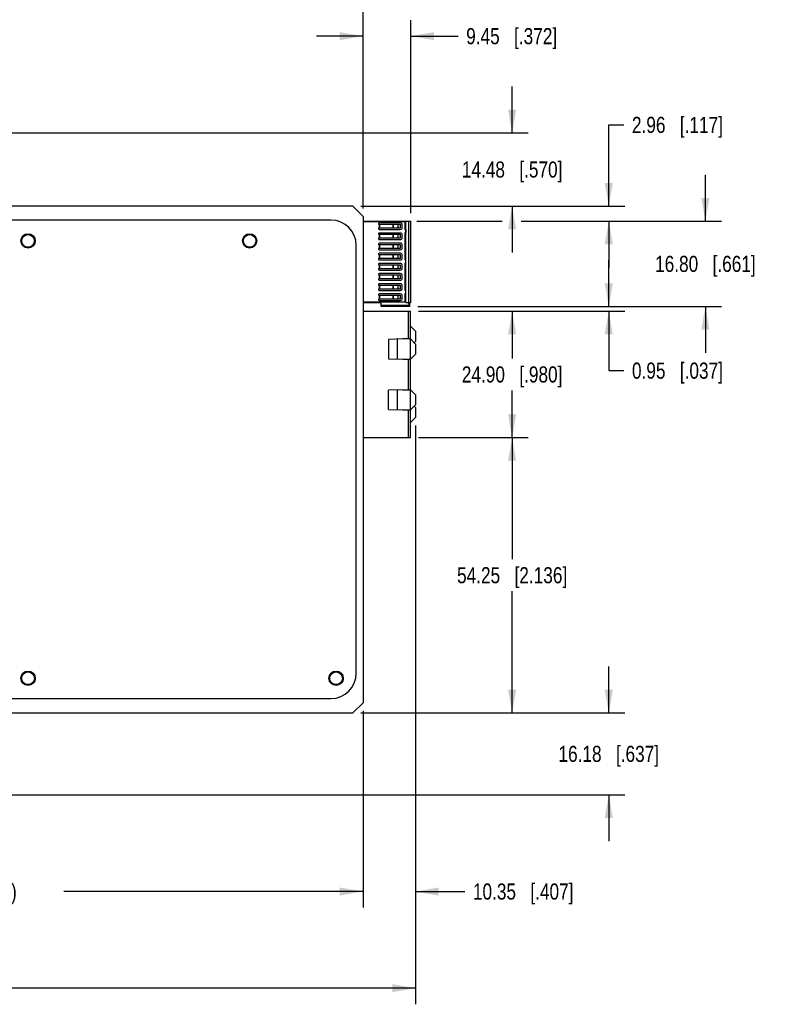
# Model space of a CAD drawing. Header units: inches. Extents: x 0 to 34, y 0 to 22.
# Tile 28 of 52: x 18.2 to 24.1, y 5.9 to 13.6. Entities that reach past the tile are written whole.
import ezdxf

# ---------------------------------------------------------------- set-up
doc = ezdxf.new("R2010")
doc.units = ezdxf.units.IN
doc.header["$LTSCALE"] = 1.87
doc.header["$MEASUREMENT"] = 0
doc.layers.get('0').update_dxf_attribs({"linetype": 'CONTINUOUS'})
for name, color, linetype in [('02___PRT_ALL_AXES', 7, 'CONTINUOUS'), ('1', 7, 'CONTINUOUS'), ('DIMENSIONS', 7, 'CONTINUOUS')]:
    doc.layers.add(name, color=color, linetype=linetype)
doc.styles.get("Standard").update_dxf_attribs({"font": 'txt', "width": 0.8})
doc.dimstyles.new('DIMSTYLE_1', dxfattribs={"dimtxt": 0.125, "dimasz": 0.18, "dimexe": 0.125, "dimexo": 0.0625, "dimgap": 0.0625, "dimtad": 0, "dimtih": 1, "dimtoh": 1, "dimzin": 0, "dimdsep": 46, "dimtxsty": 'STANDARD', "dimblk": '_FILLED', "dimblk1": '_FILLED', "dimblk2": '_FILLED', "dimcen": 0.09, "dimazin": 0, "dimtp": 0.01, "dimtm": 0.01, "dimtfac": 1, "dimtofl": 0, "dimtmove": 0, "dimatfit": 3, "dimldrblk": '_FILLED', "dimfxl": 1, "dimtolj": 1, "dimtzin": 0, "dimarcsym": 0})

# ---------------------------------------------------------------- blocks, each defined once
blk = doc.blocks.new('_FILLED')
at = {"color": 0, "linetype": 'BYBLOCK'}
blk.add_solid([(0, 0), (-1, 0.174), (-1, -0.174)], dxfattribs=at)
blk = doc.blocks.new('*D22')
at = {"layer": 'DIMENSIONS', "color": 2, "linetype": 'CONTINUOUS'}
for p, q in [((20.8356, 8.2141), (20.8356, 6.6861)), ((14.4423, 7.5694), (14.4423, 6.6861)), ((14.4423, 6.8111), (16.7639, 6.8111)), ((20.8356, 6.8111), (18.5139, 6.8111))]:
    blk.add_line(p, q, dxfattribs=at)
at = {"layer": 'DIMENSIONS', "color": 2, "linetype": 'CONTINUOUS', "xscale": 0.18, "yscale": 0.18, "zscale": 0.18, "rotation": 180}
blk.add_blockref('_FILLED', (14.4423, 6.8111), dxfattribs=at)
at = {"layer": 'DIMENSIONS', "color": 2, "linetype": 'CONTINUOUS', "xscale": 0.18, "yscale": 0.18, "zscale": 0.18}
blk.add_blockref('_FILLED', (20.8356, 6.8111), dxfattribs=at)
at = {"layer": 'DIMENSIONS', "color": 2, "linetype": 'CONTINUOUS', "insert": (17.6389, 6.8736), "char_height": 0.125, "width": 1.625, "attachment_point": 2, "line_spacing_factor": 0.9}
blk.add_mtext('(162.39{\\ftxt.shx;\\W1.000000;\\H0.125000; }[6.393])', dxfattribs=at)
blk = doc.blocks.new('*D23')
at = {"layer": 'DIMENSIONS', "color": 2, "linetype": 'CONTINUOUS'}
for p, q in [((21.243, 10.4265), (21.243, 6.6861)), ((20.8356, 8.2141), (20.8356, 6.6861)), ((20.8356, 6.8111), (20.4756, 6.8111)), ((21.243, 6.8111), (21.626, 6.8111))]:
    blk.add_line(p, q, dxfattribs=at)
at = {"layer": 'DIMENSIONS', "color": 2, "linetype": 'CONTINUOUS', "xscale": 0.18, "yscale": 0.18, "zscale": 0.18}
blk.add_blockref('_FILLED', (20.8356, 6.8111), dxfattribs=at)
at = {"layer": 'DIMENSIONS', "color": 2, "linetype": 'CONTINUOUS', "xscale": 0.18, "yscale": 0.18, "zscale": 0.18, "rotation": 180}
blk.add_blockref('_FILLED', (21.243, 6.8111), dxfattribs=at)
at = {"layer": 'DIMENSIONS', "color": 2, "linetype": 'CONTINUOUS', "insert": (21.6885, 6.8736), "char_height": 0.125, "width": 1.225, "attachment_point": 1, "line_spacing_factor": 0.9}
blk.add_mtext('10.35{\\ftxt.shx;\\W1.000000;\\H0.125000; }[.407]', dxfattribs=at)
blk = doc.blocks.new('*D24')
at = {"layer": 'DIMENSIONS', "color": 2, "linetype": 'CONTINUOUS'}
for p, q in [((21.243, 10.4265), (21.243, 5.9361)), ((12.9462, 8.1837), (12.9462, 5.9361)), ((12.9462, 6.0611), (16.2196, 6.0611)), ((21.243, 6.0611), (17.9696, 6.0611))]:
    blk.add_line(p, q, dxfattribs=at)
at = {"layer": 'DIMENSIONS', "color": 2, "linetype": 'CONTINUOUS', "xscale": 0.18, "yscale": 0.18, "zscale": 0.18, "rotation": 180}
blk.add_blockref('_FILLED', (12.9462, 6.0611), dxfattribs=at)
at = {"layer": 'DIMENSIONS', "color": 2, "linetype": 'CONTINUOUS', "xscale": 0.18, "yscale": 0.18, "zscale": 0.18}
blk.add_blockref('_FILLED', (21.243, 6.0611), dxfattribs=at)
at = {"layer": 'DIMENSIONS', "color": 2, "linetype": 'CONTINUOUS', "insert": (17.0946, 6.1236), "char_height": 0.125, "width": 1.625, "attachment_point": 2, "line_spacing_factor": 0.9}
blk.add_mtext('(210.74{\\ftxt.shx;\\W1.000000;\\H0.125000; }[8.297])', dxfattribs=at)
blk = doc.blocks.new('*D25')
at = {"layer": 'DIMENSIONS', "color": 2, "linetype": 'CONTINUOUS'}
for p, q in [((22.743, 8.1979), (22.743, 8.5579)), ((20.8193, 8.1979), (22.868, 8.1979)), ((14.2492, 7.5611), (22.868, 7.5611)), ((22.743, 7.5611), (22.743, 7.2011))]:
    blk.add_line(p, q, dxfattribs=at)
at = {"layer": 'DIMENSIONS', "color": 2, "linetype": 'CONTINUOUS', "xscale": 0.18, "yscale": 0.18, "zscale": 0.18}
for p, rotation in [((22.743, 8.1979), 270), ((22.743, 7.5611), 90)]:
    blk.add_blockref('_FILLED', p, dxfattribs=dict(at, rotation=rotation))
at = {"layer": 'DIMENSIONS', "color": 2, "linetype": 'CONTINUOUS', "insert": (22.743, 7.942), "char_height": 0.125, "width": 1.225, "attachment_point": 2, "line_spacing_factor": 0.9}
blk.add_mtext('16.18{\\ftxt.shx;\\W1.000000;\\H0.125000; }[.637]', dxfattribs=at)
blk = doc.blocks.new('*D26')
at = {"layer": 'DIMENSIONS', "color": 2, "linetype": 'CONTINUOUS'}
for p, q in [((21.2662, 10.3335), (22.118, 10.3335)), ((21.993, 10.3335), (21.993, 9.3907)), ((21.993, 8.1979), (21.993, 9.1407)), ((20.8193, 8.1979), (22.118, 8.1979))]:
    blk.add_line(p, q, dxfattribs=at)
at = {"layer": 'DIMENSIONS', "color": 2, "linetype": 'CONTINUOUS', "xscale": 0.18, "yscale": 0.18, "zscale": 0.18}
for p, rotation in [((21.993, 10.3335), 90), ((21.993, 8.1979), 270)]:
    blk.add_blockref('_FILLED', p, dxfattribs=dict(at, rotation=rotation))
at = {"layer": 'DIMENSIONS', "color": 2, "linetype": 'CONTINUOUS', "insert": (21.993, 9.3282), "char_height": 0.125, "width": 1.325, "attachment_point": 2, "line_spacing_factor": 0.9}
blk.add_mtext('54.25{\\ftxt.shx;\\W1.000000;\\H0.125000; }[2.136]', dxfattribs=at)
blk = doc.blocks.new('*D27')
at = {"layer": 'DIMENSIONS', "color": 2, "linetype": 'CONTINUOUS'}
for p, q in [((21.2662, 11.3138), (22.118, 11.3138)), ((21.993, 11.3138), (21.993, 10.9487)), ((21.993, 10.3335), (21.993, 10.6987)), ((21.2662, 10.3335), (22.118, 10.3335))]:
    blk.add_line(p, q, dxfattribs=at)
at = {"layer": 'DIMENSIONS', "color": 2, "linetype": 'CONTINUOUS', "xscale": 0.18, "yscale": 0.18, "zscale": 0.18}
for p, rotation in [((21.993, 11.3138), 90), ((21.993, 10.3335), 270)]:
    blk.add_blockref('_FILLED', p, dxfattribs=dict(at, rotation=rotation))
at = {"layer": 'DIMENSIONS', "color": 2, "linetype": 'CONTINUOUS', "insert": (21.993, 10.8862), "char_height": 0.125, "width": 1.225, "attachment_point": 2, "line_spacing_factor": 0.9}
blk.add_mtext('24.90{\\ftxt.shx;\\W1.000000;\\H0.125000; }[.980]', dxfattribs=at)
blk = doc.blocks.new('*D28')
at = {"layer": 'DIMENSIONS', "color": 2, "linetype": 'CONTINUOUS'}
for p, q in [((22.743, 11.351), (22.743, 11.711)), ((21.2611, 11.351), (22.868, 11.351)), ((21.2662, 11.3138), (22.868, 11.3138)), ((22.743, 11.3138), (22.743, 10.8532)), ((22.743, 10.8532), (22.8605, 10.8532))]:
    blk.add_line(p, q, dxfattribs=at)
at = {"layer": 'DIMENSIONS', "color": 2, "linetype": 'CONTINUOUS', "xscale": 0.18, "yscale": 0.18, "zscale": 0.18}
for p, rotation in [((22.743, 11.351), 270), ((22.743, 11.3138), 90)]:
    blk.add_blockref('_FILLED', p, dxfattribs=dict(at, rotation=rotation))
at = {"layer": 'DIMENSIONS', "color": 2, "linetype": 'CONTINUOUS', "insert": (22.923, 10.9157), "char_height": 0.125, "width": 1.125, "attachment_point": 1, "line_spacing_factor": 0.9}
blk.add_mtext('0.95{\\ftxt.shx;\\W1.000000;\\H0.125000; }[.037]', dxfattribs=at)
blk = doc.blocks.new('*D29')
at = {"layer": 'DIMENSIONS', "color": 2, "linetype": 'CONTINUOUS'}
for p, q in [((23.493, 12.0124), (23.493, 12.3724)), ((21.2527, 12.0124), (21.9169, 12.0124)), ((22.0636, 12.0124), (23.618, 12.0124)), ((21.2611, 11.351), (23.618, 11.351)), ((23.493, 11.351), (23.493, 10.991))]:
    blk.add_line(p, q, dxfattribs=at)
at = {"layer": 'DIMENSIONS', "color": 2, "linetype": 'CONTINUOUS', "xscale": 0.18, "yscale": 0.18, "zscale": 0.18}
for p, rotation in [((23.493, 12.0124), 270), ((23.493, 11.351), 90)]:
    blk.add_blockref('_FILLED', p, dxfattribs=dict(at, rotation=rotation))
at = {"layer": 'DIMENSIONS', "color": 2, "linetype": 'CONTINUOUS', "insert": (23.493, 11.7442), "char_height": 0.125, "width": 1.225, "attachment_point": 2, "line_spacing_factor": 0.9}
blk.add_mtext('16.80{\\ftxt.shx;\\W1.000000;\\H0.125000; }[.661]', dxfattribs=at)
blk = doc.blocks.new('*D30')
at = {"layer": 'DIMENSIONS', "color": 2, "linetype": 'CONTINUOUS'}
for p, q in [((22.743, 12.129), (22.743, 12.7602)), ((22.743, 12.7602), (22.8605, 12.7602)), ((20.8193, 12.129), (22.868, 12.129)), ((22.0798, 12.0124), (22.868, 12.0124)), ((22.743, 12.0124), (22.743, 11.6524))]:
    blk.add_line(p, q, dxfattribs=at)
at = {"layer": 'DIMENSIONS', "color": 2, "linetype": 'CONTINUOUS', "xscale": 0.18, "yscale": 0.18, "zscale": 0.18}
for p, rotation in [((22.743, 12.129), 270.0000410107), ((22.743, 12.0124), 90.0000410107)]:
    blk.add_blockref('_FILLED', p, dxfattribs=dict(at, rotation=rotation))
at = {"layer": 'DIMENSIONS', "color": 2, "linetype": 'CONTINUOUS', "insert": (22.923, 12.8227), "char_height": 0.125, "width": 1.125, "attachment_point": 1, "line_spacing_factor": 0.9}
blk.add_mtext('2.96{\\ftxt.shx;\\W1.000000;\\H0.125000; }[.117]', dxfattribs=at)
blk = doc.blocks.new('*D31')
at = {"layer": 'DIMENSIONS', "color": 2, "linetype": 'CONTINUOUS'}
for p, q in [((21.993, 12.6989), (21.993, 13.0589)), ((14.5048, 12.6989), (22.118, 12.6989)), ((20.8193, 12.129), (22.118, 12.129)), ((21.993, 12.129), (21.993, 11.769))]:
    blk.add_line(p, q, dxfattribs=at)
at = {"layer": 'DIMENSIONS', "color": 2, "linetype": 'CONTINUOUS', "xscale": 0.18, "yscale": 0.18, "zscale": 0.18}
for p, rotation in [((21.993, 12.6989), 270), ((21.993, 12.129), 90)]:
    blk.add_blockref('_FILLED', p, dxfattribs=dict(at, rotation=rotation))
at = {"layer": 'DIMENSIONS', "color": 2, "linetype": 'CONTINUOUS', "insert": (21.993, 12.4764), "char_height": 0.125, "width": 1.225, "attachment_point": 2, "line_spacing_factor": 0.9}
blk.add_mtext('14.48{\\ftxt.shx;\\W1.000000;\\H0.125000; }[.570]', dxfattribs=at)
blk = doc.blocks.new('*D32')
at = {"layer": 'DIMENSIONS', "color": 2, "linetype": 'CONTINUOUS'}
for p, q in [((20.8356, 12.1127), (20.8356, 13.5739)), ((21.2076, 12.0749), (21.2076, 13.5739)), ((20.8356, 13.4489), (20.4756, 13.4489)), ((21.2076, 13.4489), (21.5738, 13.4489))]:
    blk.add_line(p, q, dxfattribs=at)
at = {"layer": 'DIMENSIONS', "color": 2, "linetype": 'CONTINUOUS', "xscale": 0.18, "yscale": 0.18, "zscale": 0.18}
blk.add_blockref('_FILLED', (20.8356, 13.4489), dxfattribs=at)
at = {"layer": 'DIMENSIONS', "color": 2, "linetype": 'CONTINUOUS', "xscale": 0.18, "yscale": 0.18, "zscale": 0.18, "rotation": 180}
blk.add_blockref('_FILLED', (21.2076, 13.4489), dxfattribs=at)
at = {"layer": 'DIMENSIONS', "color": 2, "linetype": 'CONTINUOUS', "insert": (21.6363, 13.5114), "char_height": 0.125, "width": 1.125, "attachment_point": 1, "line_spacing_factor": 0.9}
blk.add_mtext('9.45{\\ftxt.shx;\\W1.000000;\\H0.125000; }[.372]', dxfattribs=at)
blk = doc.blocks.new('*D33')
at = {"layer": 'DIMENSIONS', "color": 2, "linetype": 'CONTINUOUS'}
for p, q in [((14.4423, 12.7614), (14.4423, 15.0739)), ((20.8356, 12.1127), (20.8356, 15.0739)), ((14.4423, 14.9489), (16.8639, 14.9489)), ((20.8356, 14.9489), (18.4139, 14.9489))]:
    blk.add_line(p, q, dxfattribs=at)
at = {"layer": 'DIMENSIONS', "color": 2, "linetype": 'CONTINUOUS', "xscale": 0.18, "yscale": 0.18, "zscale": 0.18, "rotation": 180}
blk.add_blockref('_FILLED', (14.4423, 14.9489), dxfattribs=at)
at = {"layer": 'DIMENSIONS', "color": 2, "linetype": 'CONTINUOUS', "xscale": 0.18, "yscale": 0.18, "zscale": 0.18}
blk.add_blockref('_FILLED', (20.8356, 14.9489), dxfattribs=at)
at = {"layer": 'DIMENSIONS', "color": 2, "linetype": 'CONTINUOUS', "insert": (17.6389, 15.0114), "char_height": 0.125, "width": 1.425, "attachment_point": 2, "line_spacing_factor": 0.9}
blk.add_mtext('162.39{\\ftxt.shx;\\W1.000000;\\H0.125000; }[6.393]', dxfattribs=at)

msp = doc.modelspace()

# ---------------------------------------------------------------- linework, layer by layer
at = {"color": 7, "linetype": 'CONTINUOUS'}
for p, q in [((20.7568, 12.129), (14.5913, 12.129)), ((20.8356, 12.0502), (20.7568, 12.129)), ((20.5865, 12.0219), (14.8101, 12.0219)), ((20.8356, 12.0502), (20.8356, 8.2766)), ((20.7833, 8.5057), (20.7833, 11.825)), ((20.8356, 11.3138), (21.2037, 11.3138)), ((21.1899, 11.0992), (21.1899, 11.3138)), ((21.2037, 10.3335), (21.2037, 11.3138)), ((21.243, 11.1583), (21.2037, 11.1977)), ((21.243, 11.1583), (21.243, 11.0796)), ((21.1446, 11.0992), (21.0344, 11.0954)), ((21.0344, 11.0954), (21.0344, 10.9456)), ((21.1025, 10.9432), (21.1025, 11.0978)), ((21.2037, 11.0992), (21.1446, 11.0992)), ((21.2037, 11.0992), (21.243, 11.0599)), ((21.2332, 11.0697), (21.243, 11.0796)), ((21.243, 11.0599), (21.243, 10.9811)), ((21.0344, 10.9456), (21.1446, 10.9418)), ((21.1446, 10.9418), (21.2037, 10.9418)), ((21.1899, 10.7055), (21.1899, 10.9418)), ((21.243, 10.9811), (21.2037, 10.9418)), ((21.1446, 10.7055), (21.0344, 10.7017)), ((21.0344, 10.5519), (21.0344, 10.7017)), ((21.1025, 10.5495), (21.1025, 10.7041)), ((21.1446, 10.7055), (21.2037, 10.7055)), ((21.243, 10.6662), (21.2037, 10.7055)), ((21.243, 10.6662), (21.243, 10.5874)), ((21.0344, 10.5519), (21.1446, 10.5481)), ((21.1446, 10.5481), (21.2037, 10.5481)), ((21.1899, 10.3335), (21.1899, 10.5481)), ((21.243, 10.5874), (21.2037, 10.5481)), ((21.243, 10.5678), (21.2332, 10.5776)), ((21.243, 10.5678), (21.243, 10.489)), ((21.2037, 10.4496), (21.243, 10.489)), ((20.8356, 10.3335), (21.2037, 10.3335)), ((14.8101, 8.3089), (20.5865, 8.3089)), ((20.7568, 8.1979), (20.8356, 8.2766)), ((14.5843, 8.1979), (20.7568, 8.1979))]:
    msp.add_line(p, q, dxfattribs=at)
for centre in [(18.236, 11.8603), (19.9556, 11.8603), (18.236, 8.4666), (20.6269, 8.4666)]:
    msp.add_circle(centre, 0.0558, dxfattribs=at)
for centre, start, end in [((20.5865, 11.825), 0, 90), ((20.5865, 8.5057), 270, 360)]:
    msp.add_arc(centre, 0.1969, start, end, dxfattribs=at)
at = {"layer": '02___PRT_ALL_AXES', "color": 7, "linetype": 'CONTINUOUS'}
for centre in [(18.236, 11.8603), (19.9556, 11.8603), (18.236, 8.4666), (20.6269, 8.4666)]:
    msp.add_circle(centre, 0.0492, dxfattribs=at)
at = {"layer": '1', "color": 7, "linetype": 'CONTINUOUS'}
for p, q in [((20.8356, 12.0124), (21.2076, 12.0124)), ((21.1604, 12.0091), (20.8356, 12.0091)), ((21.125, 12), (20.9615, 12)), ((21.1604, 12.0091), (21.1604, 11.9508)), ((21.1683, 11.3825), (21.1683, 12.0124)), ((21.1919, 11.3825), (21.1919, 12.0124)), ((21.2076, 11.3825), (21.2076, 12.0124)), ((20.9565, 11.9951), (20.9565, 11.9902)), ((20.9565, 11.9902), (21.125, 11.9902)), ((21.125, 11.9587), (20.9565, 11.9587)), ((20.9565, 11.9587), (20.9565, 11.9538)), ((20.9615, 11.9489), (21.125, 11.9489)), ((21.125, 11.9213), (20.9615, 11.9213)), ((20.9618, 11.9902), (20.9618, 11.9587)), ((20.9629, 11.9902), (20.9629, 11.9587)), ((21.0668, 11.9902), (21.0668, 11.9587)), ((21.069, 11.9902), (21.069, 11.9587)), ((21.106, 11.9902), (21.106, 11.9587)), ((21.125, 11.9902), (21.125, 11.9587)), ((21.1407, 11.9646), (21.1407, 11.9843)), ((21.1604, 11.9193), (21.1604, 11.7146)), ((21.1681, 11.9449), (21.1663, 11.9449)), ((21.1663, 11.9252), (21.1681, 11.9252)), ((21.1681, 11.9449), (21.1681, 11.9252)), ((20.9565, 11.9164), (20.9565, 11.9115)), ((20.9565, 11.9115), (21.125, 11.9115)), ((21.125, 11.88), (20.9565, 11.88)), ((20.9565, 11.88), (20.9565, 11.875)), ((20.9615, 11.8701), (21.125, 11.8701)), ((20.9618, 11.9115), (20.9618, 11.88)), ((20.9629, 11.9115), (20.9629, 11.88)), ((21.0668, 11.9115), (21.0668, 11.88)), ((21.069, 11.9115), (21.069, 11.88)), ((21.106, 11.9115), (21.106, 11.88)), ((21.125, 11.9115), (21.125, 11.88)), ((21.1407, 11.8859), (21.1407, 11.9055)), ((20.9565, 11.8376), (20.9565, 11.8327)), ((20.9565, 11.8327), (21.125, 11.8327)), ((21.125, 11.8012), (20.9565, 11.8012)), ((20.9565, 11.8012), (20.9565, 11.7963)), ((21.125, 11.8426), (20.9615, 11.8426)), ((20.9615, 11.7914), (21.125, 11.7914)), ((20.9618, 11.8327), (20.9618, 11.8012)), ((20.9629, 11.8327), (20.9629, 11.8012)), ((21.0668, 11.8327), (21.0668, 11.8012)), ((21.069, 11.8327), (21.069, 11.8012)), ((21.106, 11.8327), (21.106, 11.8012)), ((21.125, 11.8327), (21.125, 11.8012)), ((21.1407, 11.8071), (21.1407, 11.8268)), ((20.9565, 11.7589), (20.9565, 11.754)), ((20.9565, 11.754), (21.125, 11.754)), ((21.125, 11.7225), (20.9565, 11.7225)), ((20.9565, 11.7225), (20.9565, 11.7176)), ((21.125, 11.7638), (20.9615, 11.7638)), ((20.9615, 11.7126), (21.125, 11.7126)), ((20.9618, 11.754), (20.9618, 11.7225)), ((20.9629, 11.754), (20.9629, 11.7225)), ((21.0668, 11.754), (21.0668, 11.7225)), ((21.069, 11.754), (21.069, 11.7225)), ((21.106, 11.754), (21.106, 11.7225)), ((21.125, 11.754), (21.125, 11.7225)), ((21.1407, 11.7284), (21.1407, 11.7481)), ((21.1681, 11.7087), (21.1663, 11.7087)), ((21.1681, 11.689), (21.1681, 11.7087)), ((20.9565, 11.6802), (20.9565, 11.6752)), ((20.9565, 11.6752), (21.125, 11.6752)), ((21.125, 11.6437), (20.9565, 11.6437)), ((20.9565, 11.6437), (20.9565, 11.6388)), ((21.125, 11.6851), (20.9615, 11.6851)), ((20.9615, 11.6339), (21.125, 11.6339)), ((20.9618, 11.6752), (20.9618, 11.6437)), ((20.9629, 11.6752), (20.9629, 11.6437)), ((21.0668, 11.6752), (21.0668, 11.6437)), ((21.069, 11.6752), (21.069, 11.6437)), ((21.106, 11.6752), (21.106, 11.6437)), ((21.125, 11.6752), (21.125, 11.6437)), ((21.1407, 11.6496), (21.1407, 11.6693)), ((21.1604, 11.6831), (21.1604, 11.4784)), ((21.1663, 11.689), (21.1681, 11.689)), ((20.9565, 11.6014), (20.9565, 11.5965)), ((20.9565, 11.5965), (21.125, 11.5965)), ((21.125, 11.565), (20.9565, 11.565)), ((20.9565, 11.565), (20.9565, 11.5601)), ((21.125, 11.6063), (20.9615, 11.6063)), ((20.9615, 11.5552), (21.125, 11.5552)), ((20.9618, 11.5965), (20.9618, 11.565)), ((20.9629, 11.5965), (20.9629, 11.565)), ((21.0668, 11.5965), (21.0668, 11.565)), ((21.069, 11.5965), (21.069, 11.565)), ((21.106, 11.5965), (21.106, 11.565)), ((21.125, 11.5965), (21.125, 11.565)), ((21.1407, 11.5709), (21.1407, 11.5906)), ((20.9565, 11.5227), (20.9565, 11.5178)), ((20.9565, 11.5178), (21.125, 11.5178)), ((21.125, 11.4863), (20.9565, 11.4863)), ((20.9565, 11.4863), (20.9565, 11.4813)), ((21.125, 11.5276), (20.9615, 11.5276)), ((20.9615, 11.4764), (21.125, 11.4764)), ((20.9618, 11.5178), (20.9618, 11.4863)), ((20.9629, 11.5178), (20.9629, 11.4863)), ((21.0668, 11.5178), (21.0668, 11.4863)), ((21.069, 11.5178), (21.069, 11.4863)), ((21.106, 11.5178), (21.106, 11.4863)), ((21.125, 11.5178), (21.125, 11.4863)), ((21.1407, 11.4922), (21.1407, 11.5118)), ((21.1681, 11.4725), (21.1663, 11.4725)), ((21.1681, 11.4528), (21.1681, 11.4725)), ((20.8356, 11.3859), (21.1604, 11.3859)), ((20.9565, 11.4439), (20.9565, 11.439)), ((20.9565, 11.439), (21.125, 11.439)), ((21.125, 11.4075), (20.9565, 11.4075)), ((20.9565, 11.4075), (20.9565, 11.4026)), ((21.125, 11.4489), (20.9615, 11.4489)), ((20.9615, 11.3977), (21.125, 11.3977)), ((20.9618, 11.439), (20.9618, 11.4075)), ((20.9629, 11.439), (20.9629, 11.4075)), ((21.0668, 11.439), (21.0668, 11.4075)), ((21.069, 11.439), (21.069, 11.4075)), ((21.106, 11.439), (21.106, 11.4075)), ((21.125, 11.439), (21.125, 11.4075)), ((21.1407, 11.4134), (21.1407, 11.4331)), ((21.1604, 11.4469), (21.1604, 11.3859)), ((21.1663, 11.4528), (21.1681, 11.4528)), ((20.8356, 11.3825), (20.9754, 11.3825)), ((20.9754, 11.351), (20.9754, 11.3825)), ((21.19, 11.3589), (20.9754, 11.3589)), ((21.1986, 11.351), (20.9754, 11.351)), ((21.1683, 11.3825), (21.2076, 11.3825)), ((21.1879, 11.3825), (21.19, 11.3589)), ((21.1986, 11.351), (21.1958, 11.3825)), ((21.1986, 11.351), (21.1986, 11.3825))]:
    msp.add_line(p, q, dxfattribs=at)
for centre, radius, start, end in [((20.9615, 11.9951), 0.00492, 90.00868, 180), ((21.125, 11.9843), 0.0157, 359.99972, 90.00005), ((20.9615, 11.9538), 0.00492, 180, 270), ((20.9615, 11.9164), 0.00492, 90.00868, 180), ((21.125, 11.9646), 0.0157, 270.00048, 360), ((21.125, 11.9055), 0.0157, 359.99972, 90.00005), ((21.1663, 11.9508), 0.00591, 180, 269.9964), ((21.1663, 11.9193), 0.00591, 90.00004, 180.00364), ((20.9615, 11.875), 0.00492, 180, 270), ((21.125, 11.8859), 0.0157, 270.00048, 360), ((20.9615, 11.8376), 0.00492, 90.00868, 180), ((20.9615, 11.7963), 0.00492, 180, 270), ((21.125, 11.8268), 0.0157, 359.99972, 90.00005), ((21.125, 11.8071), 0.0157, 270.00048, 360), ((20.9615, 11.7589), 0.00492, 90.00868, 180), ((20.9615, 11.7176), 0.00492, 180, 270), ((21.125, 11.7481), 0.0157, 359.99972, 90.00005), ((21.125, 11.7284), 0.0157, 270.00048, 360), ((21.1663, 11.7146), 0.00591, 180, 269.9964), ((20.9615, 11.6802), 0.00492, 90.00868, 180), ((20.9615, 11.6388), 0.00492, 180, 270), ((21.125, 11.6693), 0.0157, 359.99972, 90.00005), ((21.125, 11.6496), 0.0157, 270.00048, 360), ((21.1663, 11.6831), 0.00591, 90.00004, 180.00364), ((20.9615, 11.6014), 0.00492, 90.00868, 180), ((20.9615, 11.5601), 0.00492, 180, 270), ((21.125, 11.5906), 0.0157, 359.99972, 90.00005), ((21.125, 11.5709), 0.0157, 270.00048, 360), ((20.9615, 11.5227), 0.00492, 90.00868, 180), ((20.9615, 11.4813), 0.00492, 180, 270), ((21.125, 11.5118), 0.0157, 359.99972, 90.00005), ((21.125, 11.4922), 0.0157, 270.00048, 360), ((21.1663, 11.4784), 0.00591, 180, 269.9964), ((20.9615, 11.4439), 0.00492, 90.00868, 180), ((20.9615, 11.4026), 0.00492, 180, 270), ((21.125, 11.4331), 0.0157, 359.99972, 90.00005), ((21.125, 11.4134), 0.0157, 270.00048, 360), ((21.1663, 11.4469), 0.00591, 90.00004, 180.00364)]:
    msp.add_arc(centre, radius, start, end, dxfattribs=at)
msp.add_open_spline([(21.1986, 11.351), (21.1977, 11.351), (21.1958, 11.3514), (21.1931, 11.3528), (21.1909, 11.3554), (21.1901, 11.3577), (21.19, 11.3589)], degree=3, knots=[0, 0, 0, 0, 0.21714, 0.449322, 0.708662, 1, 1, 1, 1], dxfattribs=at)

# ---------------------------------------------------------------- dimensions: what is measured, and where the dimension line sits
at = {"layer": 'DIMENSIONS', "color": 2, "linetype": 'CONTINUOUS'}
for base, p1, p2, angle, picture, middle in [((14.4423, 14.9489), (20.8356, 12.0502), (14.4423, 12.6989), 180, '*D33', (17.6389, 14.9489)), ((20.8356, 13.4489), (21.2076, 12.0124), (20.8356, 12.0502), 180, '*D32', (22.1988, 13.4489)), ((21.993, 12.6989), (20.7568, 12.129), (14.4423, 12.6989), 90, '*D31', (21.993, 12.4139)), ((22.743, 12.129), (22.0173, 12.0124), (20.7568, 12.129), 90.00004, '*D30', (23.4855, 12.7602)), ((23.493, 12.0124), (21.1986, 11.351), (21.1902, 12.0124), 90, '*D29', (23.493, 11.6817)), ((22.743, 11.351), (21.2037, 11.3138), (21.1986, 11.351), 90, '*D28', (23.4855, 10.8532)), ((21.993, 11.3138), (21.2037, 10.3335), (21.2037, 11.3138), 90, '*D27', (21.993, 10.8237)), ((21.993, 10.3335), (20.7568, 8.1979), (21.2037, 10.3335), 90, '*D26', (21.993, 9.2657)), ((22.743, 7.5611), (20.7568, 8.1979), (14.1867, 7.5611), 270, '*D25', (22.743, 7.8795))]:
    dim = msp.add_linear_dim(base=base, p1=p1, p2=p2, angle=angle, dimstyle='DIMSTYLE_1', dxfattribs=at)
    dim.commit()
    dim.dimension.update_dxf_attribs({"geometry": picture, "text_midpoint": middle, "dimtype": 160})
dim = msp.add_linear_dim(base=(21.243, 6.0611), p1=(12.9462, 8.2462), p2=(21.243, 10.489), text='(<>)', dimstyle='DIMSTYLE_1', dxfattribs=at)
dim.commit()
dim.dimension.update_dxf_attribs({"geometry": '*D24', "text_midpoint": (17.0946, 6.0611), "dimtype": 160})
dim = msp.add_linear_dim(base=(21.243, 6.8111), p1=(20.8356, 8.2766), p2=(21.243, 10.489), dimstyle='DIMSTYLE_1', dxfattribs=at)
dim.commit()
dim.dimension.update_dxf_attribs({"geometry": '*D23', "text_midpoint": (22.301, 6.8111), "dimtype": 160})
dim = msp.add_linear_dim(base=(14.4423, 6.8111), p1=(20.8356, 8.2766), p2=(14.4423, 7.6319), angle=180, text='(<>)', dimstyle='DIMSTYLE_1', dxfattribs=at)
dim.commit()
dim.dimension.update_dxf_attribs({"geometry": '*D22', "text_midpoint": (17.6389, 6.8111), "dimtype": 160})

doc.saveas('drawing.dxf')
